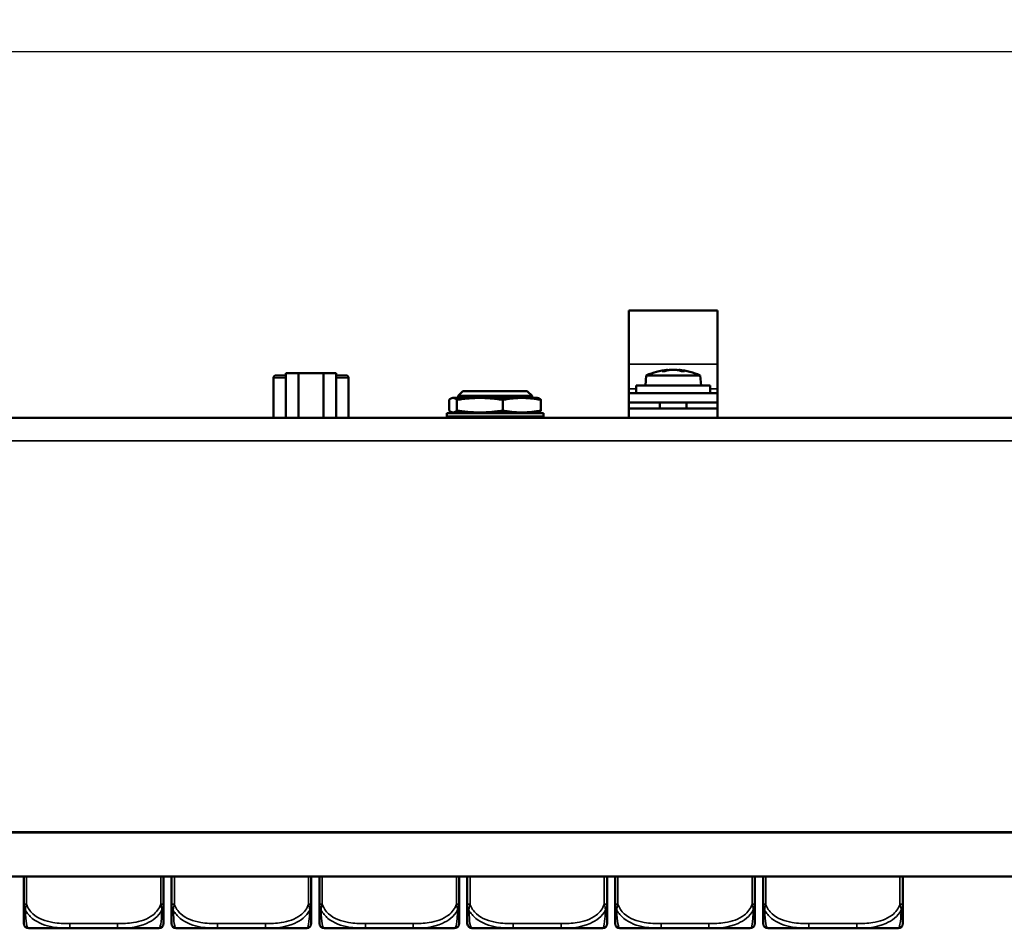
# Model space of a CAD drawing. Header units: inches. Extents: x 3.2 to 29.7, y 5.5 to 19.1.
# Tile 15 of 39: x 11.8 to 15.9, y 15.2 to 19.1. Entities that reach past the tile are written whole.
import ezdxf

# ---------------------------------------------------------------- set-up
doc = ezdxf.new("R2010")
doc.units = ezdxf.units.IN
doc.header["$MEASUREMENT"] = 0
for name, color, linetype, lineweight in [('Dimension (ANSI)', 7, 'Continuous', 25), ('Visible (ANSI)', 7, 'Continuous', 50), ('Visible Narrow (ANSI)', 7, 'Continuous', 35)]:
    doc.layers.add(name, color=color, linetype=linetype, lineweight=lineweight)
doc.styles.add('Note Text (ANSI)', font='tahoma.ttf')
doc.dimstyles.new('Default (ANSI)', dxfattribs={"dimtxt": 0.25, "dimasz": 0.098425, "dimexe": 0.125, "dimexo": 0.0625, "dimgap": 0.031496, "dimtad": 0, "dimtih": 1, "dimtoh": 1, "dimrnd": 1e-08, "dimzin": 0, "dimdsep": 46, "dimtxsty": 'Note Text (ANSI)', "dimcen": 0.09, "dimdle": 0.393701, "dimclrd": 256, "dimclre": 256, "dimclrt": 256, "dimadec": 0, "dimazin": 1, "dimtfac": 1, "dimtofl": 0, "dimtmove": 0, "dimatfit": 3, "dimfxl": 1, "dimtolj": 1, "dimtzin": 4, "dimlwd": -1, "dimlwe": -1, "dimarcsym": 0})

# ---------------------------------------------------------------- blocks, each defined once
blk = doc.blocks.new('*D8')
at = {"layer": 'Defpoints', "color": 0}
for p in [(27.0372, 18.9266), (27.0372, 17.2807), (10.0372, 16.4527)]:
    blk.add_point(p, dxfattribs=at)
at = {"layer": 'Dimension (ANSI)'}
for p, q in [((10.0372, 16.5152), (10.0372, 19.0516)), ((27.0372, 17.3432), (27.0372, 19.0516)), ((10.1356, 18.9266), (18.1042, 18.9266)), ((26.9388, 18.9266), (18.9702, 18.9266))]:
    blk.add_line(p, q, dxfattribs=at)
for points in [[(10.1356, 18.943), (10.1356, 18.9102), (10.0372, 18.9266)], [(26.9388, 18.943), (26.9388, 18.9102), (27.0372, 18.9266)]]:
    blk.add_solid(points, dxfattribs=at)
at = {"layer": 'Dimension (ANSI)', "insert": (18.1357, 19.0567), "char_height": 0.25, "attachment_point": 1, "style": 'Note Text (ANSI)'}
blk.add_mtext('\\A1;17.00', dxfattribs=at)

msp = doc.modelspace()

# ---------------------------------------------------------------- linework, layer by layer
at = {"layer": 'Visible (ANSI)'}
for p, q in [((14.3497, 17.6037), (14.3497, 17.8307)), ((14.3497, 17.8307), (14.7247, 17.8307)), ((14.7247, 17.8307), (14.7247, 17.6037)), ((12.8994, 17.3767), (12.8994, 17.5657)), ((12.9528, 17.5657), (12.8994, 17.5657)), ((13.0596, 17.5657), (12.9528, 17.5657)), ((12.9528, 17.3767), (12.9528, 17.5657)), ((13.113, 17.5657), (13.0596, 17.5657)), ((13.0596, 17.3767), (13.0596, 17.5657)), ((13.113, 17.3767), (13.113, 17.5657)), ((14.3497, 17.6037), (14.3497, 17.4998)), ((14.5131, 17.5807), (14.5133, 17.5782)), ((14.5614, 17.5807), (14.5612, 17.5783)), ((14.7247, 17.4998), (14.7247, 17.6037)), ((12.848, 17.3767), (12.848, 17.5467)), ((12.8581, 17.5567), (12.858, 17.5567)), ((12.8581, 17.5567), (12.8994, 17.5567)), ((13.113, 17.5567), (13.1546, 17.5567)), ((13.1646, 17.3767), (13.1646, 17.5467)), ((14.4235, 17.5567), (14.4197, 17.5137)), ((14.651, 17.5567), (14.4235, 17.5567)), ((14.651, 17.5567), (14.6547, 17.5137)), ((13.648, 17.4907), (13.628, 17.4707)), ((13.648, 17.4907), (13.9205, 17.4907)), ((13.9205, 17.4907), (13.9405, 17.4707)), ((14.3497, 17.4998), (14.3497, 17.4817)), ((14.3497, 17.4817), (14.7247, 17.4817)), ((14.3497, 17.4417), (14.3497, 17.4817)), ((14.381, 17.5137), (14.6935, 17.5137)), ((14.381, 17.4817), (14.381, 17.5137)), ((14.6935, 17.4817), (14.6935, 17.5137)), ((14.7247, 17.4817), (14.7247, 17.4998)), ((14.7247, 17.4817), (14.7247, 17.4417)), ((13.5903, 17.4535), (13.5903, 17.4082)), ((13.6064, 17.4623), (13.602, 17.461)), ((13.9622, 17.4623), (13.6064, 17.4623)), ((13.6225, 17.4535), (13.6225, 17.4082)), ((13.9405, 17.4707), (13.628, 17.4707)), ((13.628, 17.4623), (13.628, 17.4707)), ((13.8164, 17.4535), (13.8164, 17.4082)), ((13.9405, 17.4623), (13.9405, 17.4707)), ((13.9622, 17.4623), (13.9665, 17.4611)), ((13.9782, 17.4535), (13.9782, 17.4082)), ((14.3497, 17.4417), (14.3497, 17.4167)), ((14.3497, 17.4417), (14.7247, 17.4417)), ((14.4812, 17.4417), (14.4812, 17.4167)), ((14.5932, 17.4417), (14.5932, 17.4167)), ((14.7247, 17.4167), (14.7247, 17.4417)), ((13.6064, 17.3993), (13.602, 17.4007)), ((13.6064, 17.3993), (13.9622, 17.3993)), ((13.628, 17.3968), (13.628, 17.3993)), ((13.9405, 17.3968), (13.9405, 17.3993)), ((13.9622, 17.3993), (13.9665, 17.4006)), ((14.3497, 17.4167), (14.7247, 17.4167)), ((14.3497, 17.3767), (14.3497, 17.4167)), ((14.7247, 17.4167), (14.7247, 17.3767)), ((10.1332, 17.3767), (26.9412, 17.3767)), ((13.5803, 17.3968), (13.9883, 17.3968)), ((13.5803, 17.3968), (13.5803, 17.3828)), ((13.9883, 17.3828), (13.5803, 17.3828)), ((13.628, 17.3767), (13.628, 17.3828)), ((13.9405, 17.3767), (13.9405, 17.3828)), ((13.9883, 17.3968), (13.9883, 17.3828)), ((28.0372, 15.6245), (9.0372, 15.6245)), ((10.0372, 15.6247), (27.0372, 15.6247)), ((9.0372, 15.4375), (28.0372, 15.4375)), ((11.7919, 15.4375), (11.7919, 15.3201)), ((12.3825, 15.3201), (12.3825, 15.4375)), ((12.4169, 15.4375), (12.4169, 15.3201)), ((13.0075, 15.3201), (13.0075, 15.4375)), ((13.0419, 15.4375), (13.0419, 15.3201)), ((13.6325, 15.3201), (13.6325, 15.4375)), ((13.6669, 15.4375), (13.6669, 15.3201)), ((14.2575, 15.3201), (14.2575, 15.4375)), ((14.2919, 15.4375), (14.2919, 15.3201)), ((14.8825, 15.3201), (14.8825, 15.4375)), ((14.9169, 15.4375), (14.9169, 15.3201)), ((15.5075, 15.3201), (15.5075, 15.4375)), ((11.8116, 15.219), (11.9861, 15.219)), ((11.9861, 15.219), (12.1884, 15.219)), ((12.1884, 15.219), (12.3628, 15.219)), ((12.4366, 15.219), (12.6111, 15.219)), ((12.6111, 15.219), (12.8134, 15.219)), ((12.8134, 15.219), (12.9878, 15.219)), ((13.0616, 15.219), (13.2361, 15.219)), ((13.2361, 15.219), (13.4384, 15.219)), ((13.4384, 15.219), (13.6128, 15.219)), ((13.6866, 15.219), (13.8611, 15.219)), ((13.8611, 15.219), (14.0634, 15.219)), ((14.0634, 15.219), (14.2378, 15.219)), ((14.3116, 15.219), (14.4861, 15.219)), ((14.4861, 15.219), (14.6884, 15.219)), ((14.6884, 15.219), (14.8628, 15.219)), ((14.9366, 15.219), (15.1111, 15.219)), ((15.1111, 15.219), (15.3134, 15.219)), ((15.3134, 15.219), (15.4878, 15.219))]:
    msp.add_line(p, q, dxfattribs=at)
for centre, radius, start, end in [((14.5372, 17.3105), 0.2712, 95.1077, 114.7934), ((14.5372, 17.3105), 0.2712, 65.2066, 84.8923), ((12.858, 17.5467), 0.01, 90, 180), ((13.1546, 17.5467), 0.01, 0, 90), ((11.8116, 15.2387), 0.0197, 180, 270), ((12.3628, 15.2387), 0.0197, 270, 0), ((12.4366, 15.2387), 0.0197, 180, 270), ((12.9878, 15.2387), 0.0197, 270, 0), ((13.0616, 15.2387), 0.0197, 180, 270), ((13.6128, 15.2387), 0.0197, 270, 0), ((13.6866, 15.2387), 0.0197, 180, 270), ((14.2378, 15.2387), 0.0197, 270, 0), ((14.3116, 15.2387), 0.0197, 180, 270), ((14.8628, 15.2387), 0.0197, 270, 0), ((14.9366, 15.2387), 0.0197, 180, 270), ((15.4878, 15.2387), 0.0197, 270, 0)]:
    msp.add_arc(centre, radius, start, end, dxfattribs=at)
for centre, major_axis, ratio, start_param, end_param in [((14.5312, 17.3105), (0, 0.2711), 0.702321, 0.127678, 0.217875), ((14.5977, 17.3717), (-0.1777, 0.1756), 0.580154, 5.718083, 5.786147), ((14.5433, 17.3105), (0, 0.2711), 0.702321, 0.127678, 0.217875), ((14.5432, 17.3105), (0, 0.2711), 0.71186, 0.127678, 0.155619), ((14.5312, 17.3105), (0, 0.2711), 0.71186, 6.06531, 6.155507), ((14.5432, 17.3105), (0, 0.2711), 0.71186, 6.06531, 6.155507), ((14.4759, 17.3717), (-0.1765, -0.1767), 0.57238, 3.626926, 3.69499)]:
    msp.add_ellipse(centre, major_axis=major_axis, ratio=ratio, start_param=start_param, end_param=end_param, dxfattribs=at)
for points, knots in [([(14.5069, 17.5794), (14.5085, 17.5797), (14.5099, 17.58), (14.5124, 17.5805), (14.5131, 17.5807), (14.5131, 17.5807)], [0.00878331, 0.00878331, 0.00878331, 0.00878331, 0.02846157, 0.02846157, 0.05641668, 0.05641668, 0.05641668, 0.05641668]), ([(14.5186, 17.5794), (14.5207, 17.5797), (14.5231, 17.58), (14.5293, 17.5805), (14.5333, 17.5807), (14.5371, 17.5807), (14.5372, 17.5807), (14.5372, 17.5807)], [0.00878331, 0.00878331, 0.00878331, 0.00878331, 0.02846157, 0.02846157, 0.05692313, 0.05692313, 0.05733645, 0.05733645, 0.05733645, 0.05733645]), ([(14.5558, 17.5794), (14.5537, 17.5797), (14.5513, 17.58), (14.5451, 17.5805), (14.5411, 17.5807), (14.5336, 17.5807), (14.5297, 17.5805), (14.5235, 17.58), (14.5211, 17.5797), (14.519, 17.5794)], [0.00878331, 0.00878331, 0.00878331, 0.00878331, 0.02846157, 0.02846157, 0.05692313, 0.05692313, 0.0853847, 0.0853847, 0.10506296, 0.10506296, 0.10506296, 0.10506296]), ([(14.5614, 17.5807), (14.5614, 17.5807), (14.5614, 17.5807), (14.5614, 17.5807), (14.5622, 17.5805), (14.5647, 17.58), (14.5661, 17.5797), (14.5678, 17.5794)], [0.05641668, 0.05641668, 0.05641668, 0.05641668, 0.05692313, 0.05692313, 0.0853847, 0.0853847, 0.10506296, 0.10506296, 0.10506296, 0.10506296]), ([(11.7919, 15.3201), (11.7919, 15.3018), (11.7919, 15.286), (11.7919, 15.2743), (11.7919, 15.2563), (11.7919, 15.2473), (11.7919, 15.2429), (11.7919, 15.2395), (11.7919, 15.2387), (11.7919, 15.2387)], [-0.7968224, -0.7968224, -0.7968224, -0.7968224, -0.6514613, -0.6514613, -0.6514613, -0.427691, -0.427691, -0.427691, -0.2569517, -0.2569517, -0.2569517, -0.2569517]), ([(12.3825, 15.2387), (12.3825, 15.2387), (12.3825, 15.2396), (12.3825, 15.2435), (12.3825, 15.2486), (12.3825, 15.2591), (12.3825, 15.2801), (12.3825, 15.2909), (12.3825, 15.3046), (12.3825, 15.3201)], [0.2569537, 0.2569537, 0.2569537, 0.2569537, 0.4371919, 0.4371919, 0.4371919, 0.6739428, 0.6739428, 0.6739428, 0.7963818, 0.7963818, 0.7963818, 0.7963818]), ([(12.4169, 15.3201), (12.4169, 15.3018), (12.4169, 15.286), (12.4169, 15.2743), (12.4169, 15.2563), (12.4169, 15.2473), (12.4169, 15.2429), (12.4169, 15.2395), (12.4169, 15.2387), (12.4169, 15.2387)], [-0.7968224, -0.7968224, -0.7968224, -0.7968224, -0.6514613, -0.6514613, -0.6514613, -0.427691, -0.427691, -0.427691, -0.2569517, -0.2569517, -0.2569517, -0.2569517]), ([(13.0075, 15.2387), (13.0075, 15.2387), (13.0075, 15.2396), (13.0075, 15.2435), (13.0075, 15.2486), (13.0075, 15.2591), (13.0075, 15.2801), (13.0075, 15.2909), (13.0075, 15.3046), (13.0075, 15.3201)], [0.2569537, 0.2569537, 0.2569537, 0.2569537, 0.4371919, 0.4371919, 0.4371919, 0.6739428, 0.6739428, 0.6739428, 0.7963818, 0.7963818, 0.7963818, 0.7963818]), ([(13.0419, 15.3201), (13.0419, 15.3018), (13.0419, 15.286), (13.0419, 15.2743), (13.0419, 15.2563), (13.0419, 15.2473), (13.0419, 15.2429), (13.0419, 15.2395), (13.0419, 15.2387), (13.0419, 15.2387)], [-0.7968224, -0.7968224, -0.7968224, -0.7968224, -0.6514613, -0.6514613, -0.6514613, -0.427691, -0.427691, -0.427691, -0.2569517, -0.2569517, -0.2569517, -0.2569517]), ([(13.6325, 15.2387), (13.6325, 15.2387), (13.6325, 15.2396), (13.6325, 15.2435), (13.6325, 15.2486), (13.6325, 15.2591), (13.6325, 15.2801), (13.6325, 15.2909), (13.6325, 15.3046), (13.6325, 15.3201)], [0.2569537, 0.2569537, 0.2569537, 0.2569537, 0.4371919, 0.4371919, 0.4371919, 0.6739428, 0.6739428, 0.6739428, 0.7963818, 0.7963818, 0.7963818, 0.7963818]), ([(13.6669, 15.3201), (13.6669, 15.3018), (13.6669, 15.286), (13.6669, 15.2743), (13.6669, 15.2563), (13.6669, 15.2473), (13.6669, 15.2429), (13.6669, 15.2395), (13.6669, 15.2387), (13.6669, 15.2387)], [-0.7968224, -0.7968224, -0.7968224, -0.7968224, -0.6514613, -0.6514613, -0.6514613, -0.427691, -0.427691, -0.427691, -0.2569517, -0.2569517, -0.2569517, -0.2569517]), ([(14.2575, 15.2387), (14.2575, 15.2387), (14.2575, 15.2396), (14.2575, 15.2435), (14.2575, 15.2486), (14.2575, 15.2591), (14.2575, 15.2801), (14.2575, 15.2909), (14.2575, 15.3046), (14.2575, 15.3201)], [0.2569537, 0.2569537, 0.2569537, 0.2569537, 0.4371919, 0.4371919, 0.4371919, 0.6739428, 0.6739428, 0.6739428, 0.7963818, 0.7963818, 0.7963818, 0.7963818]), ([(14.2919, 15.3201), (14.2919, 15.3018), (14.2919, 15.286), (14.2919, 15.2743), (14.2919, 15.2563), (14.2919, 15.2473), (14.2919, 15.2429), (14.2919, 15.2395), (14.2919, 15.2387), (14.2919, 15.2387)], [-0.7968224, -0.7968224, -0.7968224, -0.7968224, -0.6514613, -0.6514613, -0.6514613, -0.427691, -0.427691, -0.427691, -0.2569517, -0.2569517, -0.2569517, -0.2569517]), ([(14.8825, 15.2387), (14.8825, 15.2387), (14.8825, 15.2396), (14.8825, 15.2435), (14.8825, 15.2486), (14.8825, 15.2591), (14.8825, 15.2801), (14.8825, 15.2909), (14.8825, 15.3046), (14.8825, 15.3201)], [0.2569537, 0.2569537, 0.2569537, 0.2569537, 0.4371919, 0.4371919, 0.4371919, 0.6739428, 0.6739428, 0.6739428, 0.7963818, 0.7963818, 0.7963818, 0.7963818]), ([(14.9169, 15.3201), (14.9169, 15.3018), (14.9169, 15.286), (14.9169, 15.2743), (14.9169, 15.2563), (14.9169, 15.2473), (14.9169, 15.2429), (14.9169, 15.2395), (14.9169, 15.2387), (14.9169, 15.2387)], [-0.7968224, -0.7968224, -0.7968224, -0.7968224, -0.6514613, -0.6514613, -0.6514613, -0.427691, -0.427691, -0.427691, -0.2569517, -0.2569517, -0.2569517, -0.2569517]), ([(15.5075, 15.2387), (15.5075, 15.2387), (15.5075, 15.2396), (15.5075, 15.2435), (15.5075, 15.2486), (15.5075, 15.2591), (15.5075, 15.2801), (15.5075, 15.2909), (15.5075, 15.3046), (15.5075, 15.3201)], [0.2569537, 0.2569537, 0.2569537, 0.2569537, 0.4371919, 0.4371919, 0.4371919, 0.6739428, 0.6739428, 0.6739428, 0.7963818, 0.7963818, 0.7963818, 0.7963818])]:
    msp.add_open_spline(points, degree=3, knots=knots, dxfattribs=at)
for points, weights in [([(14.5069, 17.5794), (14.5075, 17.5784), (14.508, 17.5769)], [1.00500189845, 1.00800665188, 1.01035691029]), ([(14.5186, 17.5794), (14.5186, 17.5794), (14.5186, 17.5793)], [1.00500189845, 1.00510241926, 1.00520220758]), ([(14.5667, 17.577), (14.5672, 17.5784), (14.5678, 17.5794)], [1.01023002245, 1.00792584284, 1.00500189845]), ([(13.6225, 17.4535), (13.6064, 17.4688), (13.5903, 17.4535)], [1.00980217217, 1.16621412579, 1.01014007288]), ([(13.8164, 17.4535), (13.7195, 17.4687), (13.6225, 17.4535)], [1.00980668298, 1.16564712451, 1.00979932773]), ([(13.9782, 17.4535), (13.8974, 17.4688), (13.8164, 17.4535)], [1.01036711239, 1.16648118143, 1.00981102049]), ([(13.9665, 17.4611), (13.972, 17.4595), (13.9782, 17.4535)], [1.08197620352, 1.06585137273, 1.01036954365]), ([(13.5903, 17.4082), (13.6064, 17.3929), (13.6225, 17.4082)], [1.01014007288, 1.16621412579, 1.00980217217]), ([(13.6225, 17.4082), (13.7195, 17.393), (13.8164, 17.4082)], [1.00979932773, 1.16564712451, 1.00980668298]), ([(13.8164, 17.4082), (13.8974, 17.3929), (13.9782, 17.4082)], [1.00981102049, 1.16648118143, 1.01036711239]), ([(13.9782, 17.4082), (13.972, 17.4022), (13.9665, 17.4006)], [1.01036954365, 1.06585137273, 1.08197620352])]:
    msp.add_rational_spline(points, weights, degree=2, dxfattribs=at)
at = {"layer": 'Visible Narrow (ANSI)'}
for p, q in [((14.3497, 17.6037), (14.7247, 17.6037)), ((12.848, 17.5467), (12.8481, 17.5467)), ((12.848, 17.3767), (12.848, 17.5467)), ((12.8994, 17.5467), (12.8481, 17.5467)), ((12.8481, 17.3767), (12.8481, 17.5467)), ((13.1646, 17.5467), (13.113, 17.5467)), ((14.3497, 17.4998), (14.381, 17.4998)), ((14.6935, 17.4998), (14.7247, 17.4998)), ((10.1332, 17.2807), (26.9412, 17.2807)), ((11.8038, 15.3201), (11.8038, 15.4375)), ((12.3707, 15.4375), (12.3707, 15.3201)), ((12.4288, 15.3201), (12.4288, 15.4375)), ((12.9957, 15.4375), (12.9957, 15.3201)), ((13.0538, 15.3201), (13.0538, 15.4375)), ((13.6207, 15.4375), (13.6207, 15.3201)), ((13.6788, 15.3201), (13.6788, 15.4375)), ((14.2457, 15.4375), (14.2457, 15.3201)), ((14.3038, 15.3201), (14.3038, 15.4375)), ((14.8707, 15.4375), (14.8707, 15.3201)), ((14.9288, 15.3201), (14.9288, 15.4375)), ((15.4957, 15.4375), (15.4957, 15.3201)), ((11.7919, 15.3201), (11.8038, 15.3201)), ((12.3707, 15.3201), (12.3825, 15.3201)), ((12.4169, 15.3201), (12.4288, 15.3201)), ((12.9957, 15.3201), (13.0075, 15.3201)), ((13.0419, 15.3201), (13.0538, 15.3201)), ((13.6207, 15.3201), (13.6325, 15.3201)), ((13.6669, 15.3201), (13.6788, 15.3201)), ((14.2457, 15.3201), (14.2575, 15.3201)), ((14.2919, 15.3201), (14.3038, 15.3201)), ((14.8707, 15.3201), (14.8825, 15.3201)), ((14.9169, 15.3201), (14.9288, 15.3201)), ((15.4957, 15.3201), (15.5075, 15.3201)), ((11.9861, 15.2387), (11.9861, 15.219)), ((12.1884, 15.2387), (11.9861, 15.2387)), ((12.1884, 15.2387), (12.1884, 15.219)), ((12.6111, 15.2387), (12.6111, 15.219)), ((12.8134, 15.2387), (12.6111, 15.2387)), ((12.8134, 15.2387), (12.8134, 15.219)), ((13.2361, 15.2387), (13.2361, 15.219)), ((13.4384, 15.2387), (13.2361, 15.2387)), ((13.4384, 15.2387), (13.4384, 15.219)), ((13.8611, 15.2387), (13.8611, 15.219)), ((14.0634, 15.2387), (13.8611, 15.2387)), ((14.0634, 15.2387), (14.0634, 15.219)), ((14.4861, 15.2387), (14.4861, 15.219)), ((14.6884, 15.2387), (14.4861, 15.2387)), ((14.6884, 15.2387), (14.6884, 15.219)), ((15.1111, 15.2387), (15.1111, 15.219)), ((15.3134, 15.2387), (15.1111, 15.2387)), ((15.3134, 15.2387), (15.3134, 15.219))]:
    msp.add_line(p, q, dxfattribs=at)
for centre in [(12.858, 17.5467), (12.8581, 17.5467)]:
    msp.add_arc(centre, 0.01, 90, 180, dxfattribs=at)
for points, knots in [([(11.7919, 15.3201), (11.7919, 15.3187), (11.792, 15.3172), (11.7923, 15.3145), (11.7924, 15.3131), (11.7928, 15.3109), (11.793, 15.3101), (11.7933, 15.3087), (11.7934, 15.3082), (11.7939, 15.3066), (11.7942, 15.3055), (11.7951, 15.3027), (11.7958, 15.301), (11.7972, 15.2979), (11.798, 15.2964), (11.7988, 15.2949)], [-0.0532704, -0.0532704, -0.0532704, -0.0532704, -0.04377373, -0.04377373, -0.03521335, -0.03521335, -0.02986312, -0.02986312, -0.02651922, -0.02651922, -0.01983142, -0.01983142, -0.00913095, -0.00913095, 0.00023197, 0.00023197, 0.00023197, 0.00023197]), ([(11.7988, 15.2949), (11.7988, 15.2964), (11.7988, 15.2979), (11.7991, 15.301), (11.7993, 15.3027), (11.7997, 15.3055), (11.7999, 15.3066), (11.8002, 15.3082), (11.8003, 15.3087), (11.8007, 15.3101), (11.8009, 15.3109), (11.8014, 15.3131), (11.8018, 15.3145), (11.8027, 15.3172), (11.8032, 15.3187), (11.8038, 15.3201)], [-0.00023197, -0.00023197, -0.00023197, -0.00023197, 0.00913095, 0.00913095, 0.01983142, 0.01983142, 0.02651922, 0.02651922, 0.02986312, 0.02986312, 0.03521335, 0.03521335, 0.04377373, 0.04377373, 0.0532704, 0.0532704, 0.0532704, 0.0532704]), ([(11.9861, 15.2387), (11.9624, 15.2387), (11.9384, 15.2396), (11.9151, 15.2435), (11.8844, 15.2486), (11.8535, 15.2591), (11.8303, 15.2801), (11.8182, 15.2909), (11.8086, 15.3046), (11.8038, 15.3201)], [0.2569537, 0.2569537, 0.2569537, 0.2569537, 0.4371919, 0.4371919, 0.4371919, 0.6739428, 0.6739428, 0.6739428, 0.7963818, 0.7963818, 0.7963818, 0.7963818]), ([(12.3707, 15.3201), (12.3649, 15.3018), (12.3525, 15.286), (12.3372, 15.2743), (12.3138, 15.2563), (12.2847, 15.2473), (12.2556, 15.2429), (12.2334, 15.2395), (12.2108, 15.2387), (12.1884, 15.2387)], [-0.7968224, -0.7968224, -0.7968224, -0.7968224, -0.6514613, -0.6514613, -0.6514613, -0.427691, -0.427691, -0.427691, -0.2569517, -0.2569517, -0.2569517, -0.2569517]), ([(12.3707, 15.3201), (12.3712, 15.3187), (12.3717, 15.3172), (12.3726, 15.3145), (12.373, 15.3131), (12.3736, 15.3109), (12.3738, 15.3101), (12.3741, 15.3087), (12.3742, 15.3082), (12.3745, 15.3066), (12.3747, 15.3055), (12.3752, 15.3027), (12.3754, 15.301), (12.3756, 15.2979), (12.3757, 15.2964), (12.3756, 15.2949)], [-0.0532704, -0.0532704, -0.0532704, -0.0532704, -0.04377373, -0.04377373, -0.03521335, -0.03521335, -0.02986312, -0.02986312, -0.02651922, -0.02651922, -0.01983142, -0.01983142, -0.00913095, -0.00913095, 0.00023197, 0.00023197, 0.00023197, 0.00023197]), ([(12.3756, 15.2949), (12.3765, 15.2964), (12.3772, 15.2979), (12.3787, 15.301), (12.3793, 15.3027), (12.3803, 15.3055), (12.3806, 15.3066), (12.381, 15.3082), (12.3811, 15.3087), (12.3814, 15.3101), (12.3816, 15.3109), (12.382, 15.3131), (12.3822, 15.3145), (12.3824, 15.3172), (12.3825, 15.3187), (12.3825, 15.3201)], [-0.00023197, -0.00023197, -0.00023197, -0.00023197, 0.00913095, 0.00913095, 0.01983142, 0.01983142, 0.02651922, 0.02651922, 0.02986312, 0.02986312, 0.03521335, 0.03521335, 0.04377373, 0.04377373, 0.0532704, 0.0532704, 0.0532704, 0.0532704]), ([(12.4169, 15.3201), (12.4169, 15.3187), (12.417, 15.3172), (12.4173, 15.3145), (12.4174, 15.3131), (12.4178, 15.3109), (12.418, 15.3101), (12.4183, 15.3087), (12.4184, 15.3082), (12.4189, 15.3066), (12.4192, 15.3055), (12.4201, 15.3027), (12.4208, 15.301), (12.4222, 15.2979), (12.423, 15.2964), (12.4238, 15.2949)], [-0.0532704, -0.0532704, -0.0532704, -0.0532704, -0.04377373, -0.04377373, -0.03521335, -0.03521335, -0.02986312, -0.02986312, -0.02651922, -0.02651922, -0.01983142, -0.01983142, -0.00913095, -0.00913095, 0.00023197, 0.00023197, 0.00023197, 0.00023197]), ([(12.4238, 15.2949), (12.4238, 15.2964), (12.4238, 15.2979), (12.4241, 15.301), (12.4243, 15.3027), (12.4247, 15.3055), (12.4249, 15.3066), (12.4252, 15.3082), (12.4253, 15.3087), (12.4257, 15.3101), (12.4259, 15.3109), (12.4264, 15.3131), (12.4268, 15.3145), (12.4277, 15.3172), (12.4282, 15.3187), (12.4288, 15.3201)], [-0.00023197, -0.00023197, -0.00023197, -0.00023197, 0.00913095, 0.00913095, 0.01983142, 0.01983142, 0.02651922, 0.02651922, 0.02986312, 0.02986312, 0.03521335, 0.03521335, 0.04377373, 0.04377373, 0.0532704, 0.0532704, 0.0532704, 0.0532704]), ([(12.6111, 15.2387), (12.5874, 15.2387), (12.5634, 15.2396), (12.5401, 15.2435), (12.5094, 15.2486), (12.4785, 15.2591), (12.4553, 15.2801), (12.4432, 15.2909), (12.4336, 15.3046), (12.4288, 15.3201)], [0.2569537, 0.2569537, 0.2569537, 0.2569537, 0.4371919, 0.4371919, 0.4371919, 0.6739428, 0.6739428, 0.6739428, 0.7963818, 0.7963818, 0.7963818, 0.7963818]), ([(12.9957, 15.3201), (12.9899, 15.3018), (12.9775, 15.286), (12.9622, 15.2743), (12.9388, 15.2563), (12.9097, 15.2473), (12.8806, 15.2429), (12.8584, 15.2395), (12.8358, 15.2387), (12.8134, 15.2387)], [-0.7968224, -0.7968224, -0.7968224, -0.7968224, -0.6514613, -0.6514613, -0.6514613, -0.427691, -0.427691, -0.427691, -0.2569517, -0.2569517, -0.2569517, -0.2569517]), ([(12.9957, 15.3201), (12.9962, 15.3187), (12.9967, 15.3172), (12.9976, 15.3145), (12.998, 15.3131), (12.9986, 15.3109), (12.9988, 15.3101), (12.9991, 15.3087), (12.9992, 15.3082), (12.9995, 15.3066), (12.9997, 15.3055), (13.0002, 15.3027), (13.0004, 15.301), (13.0006, 15.2979), (13.0007, 15.2964), (13.0006, 15.2949)], [-0.0532704, -0.0532704, -0.0532704, -0.0532704, -0.04377373, -0.04377373, -0.03521335, -0.03521335, -0.02986312, -0.02986312, -0.02651922, -0.02651922, -0.01983142, -0.01983142, -0.00913095, -0.00913095, 0.00023197, 0.00023197, 0.00023197, 0.00023197]), ([(13.0006, 15.2949), (13.0015, 15.2964), (13.0022, 15.2979), (13.0037, 15.301), (13.0043, 15.3027), (13.0053, 15.3055), (13.0056, 15.3066), (13.006, 15.3082), (13.0061, 15.3087), (13.0064, 15.3101), (13.0066, 15.3109), (13.007, 15.3131), (13.0072, 15.3145), (13.0074, 15.3172), (13.0075, 15.3187), (13.0075, 15.3201)], [-0.00023197, -0.00023197, -0.00023197, -0.00023197, 0.00913095, 0.00913095, 0.01983142, 0.01983142, 0.02651922, 0.02651922, 0.02986312, 0.02986312, 0.03521335, 0.03521335, 0.04377373, 0.04377373, 0.0532704, 0.0532704, 0.0532704, 0.0532704]), ([(13.0419, 15.3201), (13.0419, 15.3187), (13.042, 15.3172), (13.0423, 15.3145), (13.0424, 15.3131), (13.0428, 15.3109), (13.043, 15.3101), (13.0433, 15.3087), (13.0434, 15.3082), (13.0439, 15.3066), (13.0442, 15.3055), (13.0451, 15.3027), (13.0458, 15.301), (13.0472, 15.2979), (13.048, 15.2964), (13.0488, 15.2949)], [-0.0532704, -0.0532704, -0.0532704, -0.0532704, -0.04377373, -0.04377373, -0.03521335, -0.03521335, -0.02986312, -0.02986312, -0.02651922, -0.02651922, -0.01983142, -0.01983142, -0.00913095, -0.00913095, 0.00023197, 0.00023197, 0.00023197, 0.00023197]), ([(13.0488, 15.2949), (13.0488, 15.2964), (13.0488, 15.2979), (13.0491, 15.301), (13.0493, 15.3027), (13.0497, 15.3055), (13.0499, 15.3066), (13.0502, 15.3082), (13.0503, 15.3087), (13.0507, 15.3101), (13.0509, 15.3109), (13.0514, 15.3131), (13.0518, 15.3145), (13.0527, 15.3172), (13.0532, 15.3187), (13.0538, 15.3201)], [-0.00023197, -0.00023197, -0.00023197, -0.00023197, 0.00913095, 0.00913095, 0.01983142, 0.01983142, 0.02651922, 0.02651922, 0.02986312, 0.02986312, 0.03521335, 0.03521335, 0.04377373, 0.04377373, 0.0532704, 0.0532704, 0.0532704, 0.0532704]), ([(13.2361, 15.2387), (13.2124, 15.2387), (13.1884, 15.2396), (13.1651, 15.2435), (13.1344, 15.2486), (13.1035, 15.2591), (13.0803, 15.2801), (13.0682, 15.2909), (13.0586, 15.3046), (13.0538, 15.3201)], [0.2569537, 0.2569537, 0.2569537, 0.2569537, 0.4371919, 0.4371919, 0.4371919, 0.6739428, 0.6739428, 0.6739428, 0.7963818, 0.7963818, 0.7963818, 0.7963818]), ([(13.6207, 15.3201), (13.6149, 15.3018), (13.6025, 15.286), (13.5872, 15.2743), (13.5638, 15.2563), (13.5347, 15.2473), (13.5056, 15.2429), (13.4834, 15.2395), (13.4608, 15.2387), (13.4384, 15.2387)], [-0.7968224, -0.7968224, -0.7968224, -0.7968224, -0.6514613, -0.6514613, -0.6514613, -0.427691, -0.427691, -0.427691, -0.2569517, -0.2569517, -0.2569517, -0.2569517]), ([(13.6207, 15.3201), (13.6212, 15.3187), (13.6217, 15.3172), (13.6226, 15.3145), (13.623, 15.3131), (13.6236, 15.3109), (13.6238, 15.3101), (13.6241, 15.3087), (13.6242, 15.3082), (13.6245, 15.3066), (13.6247, 15.3055), (13.6252, 15.3027), (13.6254, 15.301), (13.6256, 15.2979), (13.6257, 15.2964), (13.6256, 15.2949)], [-0.0532704, -0.0532704, -0.0532704, -0.0532704, -0.04377373, -0.04377373, -0.03521335, -0.03521335, -0.02986312, -0.02986312, -0.02651922, -0.02651922, -0.01983142, -0.01983142, -0.00913095, -0.00913095, 0.00023197, 0.00023197, 0.00023197, 0.00023197]), ([(13.6256, 15.2949), (13.6265, 15.2964), (13.6272, 15.2979), (13.6287, 15.301), (13.6293, 15.3027), (13.6303, 15.3055), (13.6306, 15.3066), (13.631, 15.3082), (13.6311, 15.3087), (13.6314, 15.3101), (13.6316, 15.3109), (13.632, 15.3131), (13.6322, 15.3145), (13.6324, 15.3172), (13.6325, 15.3187), (13.6325, 15.3201)], [-0.00023197, -0.00023197, -0.00023197, -0.00023197, 0.00913095, 0.00913095, 0.01983142, 0.01983142, 0.02651922, 0.02651922, 0.02986312, 0.02986312, 0.03521335, 0.03521335, 0.04377373, 0.04377373, 0.0532704, 0.0532704, 0.0532704, 0.0532704]), ([(13.6669, 15.3201), (13.6669, 15.3187), (13.667, 15.3172), (13.6673, 15.3145), (13.6674, 15.3131), (13.6678, 15.3109), (13.668, 15.3101), (13.6683, 15.3087), (13.6684, 15.3082), (13.6689, 15.3066), (13.6692, 15.3055), (13.6701, 15.3027), (13.6708, 15.301), (13.6722, 15.2979), (13.673, 15.2964), (13.6738, 15.2949)], [-0.0532704, -0.0532704, -0.0532704, -0.0532704, -0.04377373, -0.04377373, -0.03521335, -0.03521335, -0.02986312, -0.02986312, -0.02651922, -0.02651922, -0.01983142, -0.01983142, -0.00913095, -0.00913095, 0.00023197, 0.00023197, 0.00023197, 0.00023197]), ([(13.6738, 15.2949), (13.6738, 15.2964), (13.6738, 15.2979), (13.6741, 15.301), (13.6743, 15.3027), (13.6747, 15.3055), (13.6749, 15.3066), (13.6752, 15.3082), (13.6753, 15.3087), (13.6757, 15.3101), (13.6759, 15.3109), (13.6764, 15.3131), (13.6768, 15.3145), (13.6777, 15.3172), (13.6782, 15.3187), (13.6788, 15.3201)], [-0.00023197, -0.00023197, -0.00023197, -0.00023197, 0.00913095, 0.00913095, 0.01983142, 0.01983142, 0.02651922, 0.02651922, 0.02986312, 0.02986312, 0.03521335, 0.03521335, 0.04377373, 0.04377373, 0.0532704, 0.0532704, 0.0532704, 0.0532704]), ([(13.8611, 15.2387), (13.8374, 15.2387), (13.8134, 15.2396), (13.7901, 15.2435), (13.7594, 15.2486), (13.7285, 15.2591), (13.7053, 15.2801), (13.6932, 15.2909), (13.6836, 15.3046), (13.6788, 15.3201)], [0.2569537, 0.2569537, 0.2569537, 0.2569537, 0.4371919, 0.4371919, 0.4371919, 0.6739428, 0.6739428, 0.6739428, 0.7963818, 0.7963818, 0.7963818, 0.7963818]), ([(14.2457, 15.3201), (14.2399, 15.3018), (14.2275, 15.286), (14.2122, 15.2743), (14.1888, 15.2563), (14.1597, 15.2473), (14.1306, 15.2429), (14.1084, 15.2395), (14.0858, 15.2387), (14.0634, 15.2387)], [-0.7968224, -0.7968224, -0.7968224, -0.7968224, -0.6514613, -0.6514613, -0.6514613, -0.427691, -0.427691, -0.427691, -0.2569517, -0.2569517, -0.2569517, -0.2569517]), ([(14.2457, 15.3201), (14.2462, 15.3187), (14.2467, 15.3172), (14.2476, 15.3145), (14.248, 15.3131), (14.2486, 15.3109), (14.2488, 15.3101), (14.2491, 15.3087), (14.2492, 15.3082), (14.2495, 15.3066), (14.2497, 15.3055), (14.2502, 15.3027), (14.2504, 15.301), (14.2506, 15.2979), (14.2507, 15.2964), (14.2506, 15.2949)], [-0.0532704, -0.0532704, -0.0532704, -0.0532704, -0.04377373, -0.04377373, -0.03521335, -0.03521335, -0.02986312, -0.02986312, -0.02651922, -0.02651922, -0.01983142, -0.01983142, -0.00913095, -0.00913095, 0.00023197, 0.00023197, 0.00023197, 0.00023197]), ([(14.2506, 15.2949), (14.2515, 15.2964), (14.2522, 15.2979), (14.2537, 15.301), (14.2543, 15.3027), (14.2553, 15.3055), (14.2556, 15.3066), (14.256, 15.3082), (14.2561, 15.3087), (14.2564, 15.3101), (14.2566, 15.3109), (14.257, 15.3131), (14.2572, 15.3145), (14.2574, 15.3172), (14.2575, 15.3187), (14.2575, 15.3201)], [-0.00023197, -0.00023197, -0.00023197, -0.00023197, 0.00913095, 0.00913095, 0.01983142, 0.01983142, 0.02651922, 0.02651922, 0.02986312, 0.02986312, 0.03521335, 0.03521335, 0.04377373, 0.04377373, 0.0532704, 0.0532704, 0.0532704, 0.0532704]), ([(14.2919, 15.3201), (14.2919, 15.3187), (14.292, 15.3172), (14.2923, 15.3145), (14.2924, 15.3131), (14.2928, 15.3109), (14.293, 15.3101), (14.2933, 15.3087), (14.2934, 15.3082), (14.2939, 15.3066), (14.2942, 15.3055), (14.2951, 15.3027), (14.2958, 15.301), (14.2972, 15.2979), (14.298, 15.2964), (14.2988, 15.2949)], [-0.0532704, -0.0532704, -0.0532704, -0.0532704, -0.04377373, -0.04377373, -0.03521335, -0.03521335, -0.02986312, -0.02986312, -0.02651922, -0.02651922, -0.01983142, -0.01983142, -0.00913095, -0.00913095, 0.00023197, 0.00023197, 0.00023197, 0.00023197]), ([(14.2988, 15.2949), (14.2988, 15.2964), (14.2988, 15.2979), (14.2991, 15.301), (14.2993, 15.3027), (14.2997, 15.3055), (14.2999, 15.3066), (14.3002, 15.3082), (14.3003, 15.3087), (14.3007, 15.3101), (14.3009, 15.3109), (14.3014, 15.3131), (14.3018, 15.3145), (14.3027, 15.3172), (14.3032, 15.3187), (14.3038, 15.3201)], [-0.00023197, -0.00023197, -0.00023197, -0.00023197, 0.00913095, 0.00913095, 0.01983142, 0.01983142, 0.02651922, 0.02651922, 0.02986312, 0.02986312, 0.03521335, 0.03521335, 0.04377373, 0.04377373, 0.0532704, 0.0532704, 0.0532704, 0.0532704]), ([(14.4861, 15.2387), (14.4624, 15.2387), (14.4384, 15.2396), (14.4151, 15.2435), (14.3844, 15.2486), (14.3535, 15.2591), (14.3303, 15.2801), (14.3182, 15.2909), (14.3086, 15.3046), (14.3038, 15.3201)], [0.2569537, 0.2569537, 0.2569537, 0.2569537, 0.4371919, 0.4371919, 0.4371919, 0.6739428, 0.6739428, 0.6739428, 0.7963818, 0.7963818, 0.7963818, 0.7963818]), ([(14.8707, 15.3201), (14.8649, 15.3018), (14.8525, 15.286), (14.8372, 15.2743), (14.8138, 15.2563), (14.7847, 15.2473), (14.7556, 15.2429), (14.7334, 15.2395), (14.7108, 15.2387), (14.6884, 15.2387)], [-0.7968224, -0.7968224, -0.7968224, -0.7968224, -0.6514613, -0.6514613, -0.6514613, -0.427691, -0.427691, -0.427691, -0.2569517, -0.2569517, -0.2569517, -0.2569517]), ([(14.8707, 15.3201), (14.8712, 15.3187), (14.8717, 15.3172), (14.8726, 15.3145), (14.873, 15.3131), (14.8736, 15.3109), (14.8738, 15.3101), (14.8741, 15.3087), (14.8742, 15.3082), (14.8745, 15.3066), (14.8747, 15.3055), (14.8752, 15.3027), (14.8754, 15.301), (14.8756, 15.2979), (14.8757, 15.2964), (14.8756, 15.2949)], [-0.0532704, -0.0532704, -0.0532704, -0.0532704, -0.04377373, -0.04377373, -0.03521335, -0.03521335, -0.02986312, -0.02986312, -0.02651922, -0.02651922, -0.01983142, -0.01983142, -0.00913095, -0.00913095, 0.00023197, 0.00023197, 0.00023197, 0.00023197]), ([(14.8756, 15.2949), (14.8765, 15.2964), (14.8772, 15.2979), (14.8787, 15.301), (14.8793, 15.3027), (14.8803, 15.3055), (14.8806, 15.3066), (14.881, 15.3082), (14.8811, 15.3087), (14.8814, 15.3101), (14.8816, 15.3109), (14.882, 15.3131), (14.8822, 15.3145), (14.8824, 15.3172), (14.8825, 15.3187), (14.8825, 15.3201)], [-0.00023197, -0.00023197, -0.00023197, -0.00023197, 0.00913095, 0.00913095, 0.01983142, 0.01983142, 0.02651922, 0.02651922, 0.02986312, 0.02986312, 0.03521335, 0.03521335, 0.04377373, 0.04377373, 0.0532704, 0.0532704, 0.0532704, 0.0532704]), ([(14.9169, 15.3201), (14.9169, 15.3187), (14.917, 15.3172), (14.9173, 15.3145), (14.9174, 15.3131), (14.9178, 15.3109), (14.918, 15.3101), (14.9183, 15.3087), (14.9184, 15.3082), (14.9189, 15.3066), (14.9192, 15.3055), (14.9201, 15.3027), (14.9208, 15.301), (14.9222, 15.2979), (14.923, 15.2964), (14.9238, 15.2949)], [-0.0532704, -0.0532704, -0.0532704, -0.0532704, -0.04377373, -0.04377373, -0.03521335, -0.03521335, -0.02986312, -0.02986312, -0.02651922, -0.02651922, -0.01983142, -0.01983142, -0.00913095, -0.00913095, 0.00023197, 0.00023197, 0.00023197, 0.00023197]), ([(14.9238, 15.2949), (14.9238, 15.2964), (14.9238, 15.2979), (14.9241, 15.301), (14.9243, 15.3027), (14.9247, 15.3055), (14.9249, 15.3066), (14.9252, 15.3082), (14.9253, 15.3087), (14.9257, 15.3101), (14.9259, 15.3109), (14.9264, 15.3131), (14.9268, 15.3145), (14.9277, 15.3172), (14.9282, 15.3187), (14.9288, 15.3201)], [-0.00023197, -0.00023197, -0.00023197, -0.00023197, 0.00913095, 0.00913095, 0.01983142, 0.01983142, 0.02651922, 0.02651922, 0.02986312, 0.02986312, 0.03521335, 0.03521335, 0.04377373, 0.04377373, 0.0532704, 0.0532704, 0.0532704, 0.0532704]), ([(15.1111, 15.2387), (15.0874, 15.2387), (15.0634, 15.2396), (15.0401, 15.2435), (15.0094, 15.2486), (14.9785, 15.2591), (14.9553, 15.2801), (14.9432, 15.2909), (14.9336, 15.3046), (14.9288, 15.3201)], [0.2569537, 0.2569537, 0.2569537, 0.2569537, 0.4371919, 0.4371919, 0.4371919, 0.6739428, 0.6739428, 0.6739428, 0.7963818, 0.7963818, 0.7963818, 0.7963818]), ([(15.4957, 15.3201), (15.4899, 15.3018), (15.4775, 15.286), (15.4622, 15.2743), (15.4388, 15.2563), (15.4097, 15.2473), (15.3806, 15.2429), (15.3584, 15.2395), (15.3358, 15.2387), (15.3134, 15.2387)], [-0.7968224, -0.7968224, -0.7968224, -0.7968224, -0.6514613, -0.6514613, -0.6514613, -0.427691, -0.427691, -0.427691, -0.2569517, -0.2569517, -0.2569517, -0.2569517]), ([(15.4957, 15.3201), (15.4962, 15.3187), (15.4967, 15.3172), (15.4976, 15.3145), (15.498, 15.3131), (15.4986, 15.3109), (15.4988, 15.3101), (15.4991, 15.3087), (15.4992, 15.3082), (15.4995, 15.3066), (15.4997, 15.3055), (15.5002, 15.3027), (15.5004, 15.301), (15.5006, 15.2979), (15.5007, 15.2964), (15.5006, 15.2949)], [-0.0532704, -0.0532704, -0.0532704, -0.0532704, -0.04377373, -0.04377373, -0.03521335, -0.03521335, -0.02986312, -0.02986312, -0.02651922, -0.02651922, -0.01983142, -0.01983142, -0.00913095, -0.00913095, 0.00023197, 0.00023197, 0.00023197, 0.00023197]), ([(15.5006, 15.2949), (15.5015, 15.2964), (15.5022, 15.2979), (15.5037, 15.301), (15.5043, 15.3027), (15.5053, 15.3055), (15.5056, 15.3066), (15.506, 15.3082), (15.5061, 15.3087), (15.5064, 15.3101), (15.5066, 15.3109), (15.507, 15.3131), (15.5072, 15.3145), (15.5074, 15.3172), (15.5075, 15.3187), (15.5075, 15.3201)], [-0.00023197, -0.00023197, -0.00023197, -0.00023197, 0.00913095, 0.00913095, 0.01983142, 0.01983142, 0.02651922, 0.02651922, 0.02986312, 0.02986312, 0.03521335, 0.03521335, 0.04377373, 0.04377373, 0.0532704, 0.0532704, 0.0532704, 0.0532704]), ([(11.8116, 15.219), (11.8092, 15.2188), (11.8059, 15.2217), (11.8013, 15.2508), (11.7997, 15.2692), (11.7988, 15.2949)], [0.2569517, 0.2569517, 0.2569517, 0.2569517, 0.5559983, 0.5559983, 0.7482818, 0.7482818, 0.7482818, 0.7482818]), ([(11.7988, 15.2949), (11.8064, 15.282), (11.8165, 15.2701), (11.8535, 15.2399), (11.8852, 15.2293), (11.9395, 15.22), (11.9627, 15.2186), (11.9861, 15.219)], [-0.7478145, -0.7478145, -0.7478145, -0.7478145, -0.6493253, -0.6493253, -0.427691, -0.427691, -0.2569537, -0.2569537, -0.2569537, -0.2569537]), ([(12.1884, 15.219), (12.2288, 15.2188), (12.2712, 15.2217), (12.3369, 15.2508), (12.3613, 15.2692), (12.3756, 15.2949)], [0.2569517, 0.2569517, 0.2569517, 0.2569517, 0.5559983, 0.5559983, 0.7482818, 0.7482818, 0.7482818, 0.7482818]), ([(12.3756, 15.2949), (12.3752, 15.282), (12.3745, 15.2701), (12.372, 15.2399), (12.3697, 15.2293), (12.3659, 15.22), (12.3642, 15.2186), (12.3628, 15.219)], [-0.7478145, -0.7478145, -0.7478145, -0.7478145, -0.6493253, -0.6493253, -0.427691, -0.427691, -0.2569537, -0.2569537, -0.2569537, -0.2569537]), ([(12.4366, 15.219), (12.4342, 15.2188), (12.4309, 15.2217), (12.4263, 15.2508), (12.4247, 15.2692), (12.4238, 15.2949)], [0.2569517, 0.2569517, 0.2569517, 0.2569517, 0.5559983, 0.5559983, 0.7482818, 0.7482818, 0.7482818, 0.7482818]), ([(12.4238, 15.2949), (12.4314, 15.282), (12.4415, 15.2701), (12.4785, 15.2399), (12.5102, 15.2293), (12.5645, 15.22), (12.5877, 15.2186), (12.6111, 15.219)], [-0.7478145, -0.7478145, -0.7478145, -0.7478145, -0.6493253, -0.6493253, -0.427691, -0.427691, -0.2569537, -0.2569537, -0.2569537, -0.2569537]), ([(12.8134, 15.219), (12.8538, 15.2188), (12.8962, 15.2217), (12.9619, 15.2508), (12.9863, 15.2692), (13.0006, 15.2949)], [0.2569517, 0.2569517, 0.2569517, 0.2569517, 0.5559983, 0.5559983, 0.7482818, 0.7482818, 0.7482818, 0.7482818]), ([(13.0006, 15.2949), (13.0002, 15.282), (12.9995, 15.2701), (12.997, 15.2399), (12.9947, 15.2293), (12.9909, 15.22), (12.9892, 15.2186), (12.9878, 15.219)], [-0.7478145, -0.7478145, -0.7478145, -0.7478145, -0.6493253, -0.6493253, -0.427691, -0.427691, -0.2569537, -0.2569537, -0.2569537, -0.2569537]), ([(13.0616, 15.219), (13.0592, 15.2188), (13.0559, 15.2217), (13.0513, 15.2508), (13.0497, 15.2692), (13.0488, 15.2949)], [0.2569517, 0.2569517, 0.2569517, 0.2569517, 0.5559983, 0.5559983, 0.7482818, 0.7482818, 0.7482818, 0.7482818]), ([(13.0488, 15.2949), (13.0564, 15.282), (13.0665, 15.2701), (13.1035, 15.2399), (13.1352, 15.2293), (13.1895, 15.22), (13.2127, 15.2186), (13.2361, 15.219)], [-0.7478145, -0.7478145, -0.7478145, -0.7478145, -0.6493253, -0.6493253, -0.427691, -0.427691, -0.2569537, -0.2569537, -0.2569537, -0.2569537]), ([(13.4384, 15.219), (13.4788, 15.2188), (13.5212, 15.2217), (13.5869, 15.2508), (13.6113, 15.2692), (13.6256, 15.2949)], [0.2569517, 0.2569517, 0.2569517, 0.2569517, 0.5559983, 0.5559983, 0.7482818, 0.7482818, 0.7482818, 0.7482818]), ([(13.6256, 15.2949), (13.6252, 15.282), (13.6245, 15.2701), (13.622, 15.2399), (13.6197, 15.2293), (13.6159, 15.22), (13.6142, 15.2186), (13.6128, 15.219)], [-0.7478145, -0.7478145, -0.7478145, -0.7478145, -0.6493253, -0.6493253, -0.427691, -0.427691, -0.2569537, -0.2569537, -0.2569537, -0.2569537]), ([(13.6866, 15.219), (13.6842, 15.2188), (13.6809, 15.2217), (13.6763, 15.2508), (13.6747, 15.2692), (13.6738, 15.2949)], [0.2569517, 0.2569517, 0.2569517, 0.2569517, 0.5559983, 0.5559983, 0.7482818, 0.7482818, 0.7482818, 0.7482818]), ([(13.6738, 15.2949), (13.6814, 15.282), (13.6915, 15.2701), (13.7285, 15.2399), (13.7602, 15.2293), (13.8145, 15.22), (13.8377, 15.2186), (13.8611, 15.219)], [-0.7478145, -0.7478145, -0.7478145, -0.7478145, -0.6493253, -0.6493253, -0.427691, -0.427691, -0.2569537, -0.2569537, -0.2569537, -0.2569537]), ([(14.0634, 15.219), (14.1038, 15.2188), (14.1462, 15.2217), (14.2119, 15.2508), (14.2363, 15.2692), (14.2506, 15.2949)], [0.2569517, 0.2569517, 0.2569517, 0.2569517, 0.5559983, 0.5559983, 0.7482818, 0.7482818, 0.7482818, 0.7482818]), ([(14.2506, 15.2949), (14.2502, 15.282), (14.2495, 15.2701), (14.247, 15.2399), (14.2447, 15.2293), (14.2409, 15.22), (14.2392, 15.2186), (14.2378, 15.219)], [-0.7478145, -0.7478145, -0.7478145, -0.7478145, -0.6493253, -0.6493253, -0.427691, -0.427691, -0.2569537, -0.2569537, -0.2569537, -0.2569537]), ([(14.3116, 15.219), (14.3092, 15.2188), (14.3059, 15.2217), (14.3013, 15.2508), (14.2997, 15.2692), (14.2988, 15.2949)], [0.2569517, 0.2569517, 0.2569517, 0.2569517, 0.5559983, 0.5559983, 0.7482818, 0.7482818, 0.7482818, 0.7482818]), ([(14.2988, 15.2949), (14.3064, 15.282), (14.3165, 15.2701), (14.3535, 15.2399), (14.3852, 15.2293), (14.4395, 15.22), (14.4627, 15.2186), (14.4861, 15.219)], [-0.7478145, -0.7478145, -0.7478145, -0.7478145, -0.6493253, -0.6493253, -0.427691, -0.427691, -0.2569537, -0.2569537, -0.2569537, -0.2569537]), ([(14.6884, 15.219), (14.7288, 15.2188), (14.7712, 15.2217), (14.8369, 15.2508), (14.8613, 15.2692), (14.8756, 15.2949)], [0.2569517, 0.2569517, 0.2569517, 0.2569517, 0.5559983, 0.5559983, 0.7482818, 0.7482818, 0.7482818, 0.7482818]), ([(14.8756, 15.2949), (14.8752, 15.282), (14.8745, 15.2701), (14.872, 15.2399), (14.8697, 15.2293), (14.8659, 15.22), (14.8642, 15.2186), (14.8628, 15.219)], [-0.7478145, -0.7478145, -0.7478145, -0.7478145, -0.6493253, -0.6493253, -0.427691, -0.427691, -0.2569537, -0.2569537, -0.2569537, -0.2569537]), ([(14.9366, 15.219), (14.9342, 15.2188), (14.9309, 15.2217), (14.9263, 15.2508), (14.9247, 15.2692), (14.9238, 15.2949)], [0.2569517, 0.2569517, 0.2569517, 0.2569517, 0.5559983, 0.5559983, 0.7482818, 0.7482818, 0.7482818, 0.7482818]), ([(14.9238, 15.2949), (14.9314, 15.282), (14.9415, 15.2701), (14.9785, 15.2399), (15.0102, 15.2293), (15.0645, 15.22), (15.0877, 15.2186), (15.1111, 15.219)], [-0.7478145, -0.7478145, -0.7478145, -0.7478145, -0.6493253, -0.6493253, -0.427691, -0.427691, -0.2569537, -0.2569537, -0.2569537, -0.2569537]), ([(15.3134, 15.219), (15.3538, 15.2188), (15.3962, 15.2217), (15.4619, 15.2508), (15.4863, 15.2692), (15.5006, 15.2949)], [0.2569517, 0.2569517, 0.2569517, 0.2569517, 0.5559983, 0.5559983, 0.7482818, 0.7482818, 0.7482818, 0.7482818]), ([(15.5006, 15.2949), (15.5002, 15.282), (15.4995, 15.2701), (15.497, 15.2399), (15.4947, 15.2293), (15.4909, 15.22), (15.4892, 15.2186), (15.4878, 15.219)], [-0.7478145, -0.7478145, -0.7478145, -0.7478145, -0.6493253, -0.6493253, -0.427691, -0.427691, -0.2569537, -0.2569537, -0.2569537, -0.2569537])]:
    msp.add_open_spline(points, degree=3, knots=knots, dxfattribs=at)

# ---------------------------------------------------------------- dimensions: what is measured, and where the dimension line sits
at = {"layer": 'Dimension (ANSI)'}
dim = msp.add_linear_dim(base=(27.0372, 18.9266), p1=(10.0372, 16.4527), p2=(27.0372, 17.2807), angle=180, dimstyle='Default (ANSI)', override={"dimtih": 0, "dimtoh": 0, "dimdec": 2, "dimlfac": 1, "dimtp": 0, "dimtm": 0, "dimtdec": 2, "dimatfit": 1}, dxfattribs=at)
dim.commit()
dim.dimension.update_dxf_attribs({"geometry": '*D8', "text_midpoint": (18.5372, 18.9266), "dimtype": 160})

doc.saveas('drawing.dxf')
